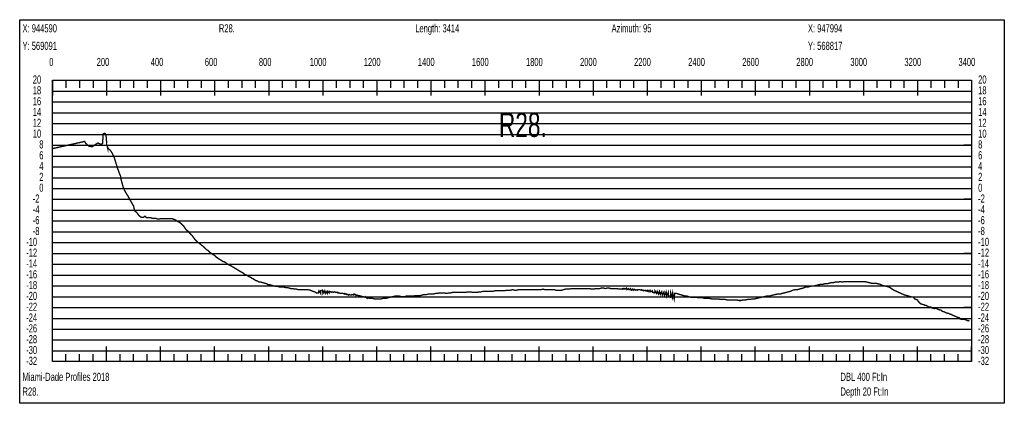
# Model space of a CAD drawing. Header units: inches. Extents: x 471865 to 538526, y 1054316 to 1102451.
# Tile 6 of 131: x 476681 to 480323, y 1058806 to 1060224. Entities that reach past the tile are written whole.
import ezdxf

# ---------------------------------------------------------------- set-up
doc = ezdxf.new("R2010")
doc.units = ezdxf.units.IN
doc.header["$MEASUREMENT"] = 0
for name, color, linetype in [('LABELS', 7, 'Continuous'), ('X_Gr1', 7, 'Continuous'), ('XSECTION', 7, 'Continuous')]:
    doc.layers.add(name, color=color, linetype=linetype)
doc.styles.get("Standard").update_dxf_attribs({"font": 'arial.ttf'})

msp = doc.modelspace()

# ---------------------------------------------------------------- linework, layer by layer
at = {"layer": 'X_Gr1', "color": 6, "linetype": 'Continuous', "lineweight": 18, "true_color": 0xff00ff, "transparency": 33554687, "const_width": 5}
msp.add_lwpolyline([(476802, 1059747), (476802, 1059747), (476920.9, 1059773.6), (476920.9, 1059773.2), (476925.4, 1059766.6), (476925.5, 1059766.9), (476937, 1059756.1), (476949.3, 1059754), (476958.9, 1059760.7), (476969.4, 1059767.7), (476983, 1059762.2), (476987.4, 1059766.6), (476989.9, 1059802.4), (476996, 1059803.3), (477000, 1059798.3), (477003.2, 1059761.5), (477005.7, 1059751.3), (477005.7, 1059753.8), (477009.6, 1059745.8), (477016.3, 1059740.8), (477023.6, 1059728.9), (477029.1, 1059718.7), (477035.6, 1059697.9), (477042.1, 1059676.3), (477049.3, 1059656.6), (477053.7, 1059646.1), (477055.8, 1059633.4), (477063.2, 1059606), (477070.9, 1059588.1), (477080.8, 1059572.5), (477090, 1059555.8), (477101.9, 1059535.2), (477105.7, 1059517.7), (477114.3, 1059510.1), (477123.2, 1059498.4), (477130.4, 1059493), (477138.3, 1059492.6), (477144.4, 1059497.5), (477150, 1059491.5), (477156, 1059492.5), (477164.8, 1059491.4), (477172.5, 1059488.9), (477182.7, 1059489.6), (477190.8, 1059486.8), (477201.1, 1059487.6), (477209.7, 1059487.6), (477213.9, 1059487.6), (477218.7, 1059487.6), (477223.3, 1059487.6), (477227.6, 1059487.6), (477231.9, 1059487.6), (477236.6, 1059487.6), (477241.9, 1059487.6), (477247, 1059487.6), (477251.7, 1059485.6), (477256.1, 1059483.6), (477260.5, 1059481.6), (477265.1, 1059477.6), (477270.1, 1059475.6), (477276, 1059471.6), (477282.2, 1059465.6), (477288.2, 1059459.6), (477293.5, 1059451.6), (477298.3, 1059445.6), (477303.7, 1059441.6), (477310.3, 1059433.6), (477317.1, 1059427.6), (477323.1, 1059419.6), (477328.8, 1059411.6), (477334.8, 1059405.6), (477341.1, 1059399.6), (477347.5, 1059395.6), (477353.9, 1059389.6), (477359.9, 1059385.6), (477365.9, 1059379.6), (477372.3, 1059373.6), (477378.5, 1059369.6), (477384.4, 1059363.6), (477390.1, 1059359.6), (477396.1, 1059355.6), (477402.3, 1059351.6), (477408.4, 1059345.6), (477414.6, 1059341.6), (477420.8, 1059337.6), (477427.1, 1059333.6), (477433.3, 1059329.6), (477440.1, 1059327.6), (477447.2, 1059321.6), (477453.6, 1059317.6), (477459.5, 1059315.6), (477465.8, 1059311.6), (477472.8, 1059307.6), (477479.6, 1059303.6), (477485.8, 1059299.6), (477492.2, 1059295.6), (477499.4, 1059291.6), (477506.7, 1059287.6), (477513.9, 1059281.6), (477520.1, 1059279.6), (477526.6, 1059275.6), (477533.7, 1059271.6), (477540.9, 1059267.6), (477547.7, 1059263.6), (477553.9, 1059259.6), (477560.4, 1059257.6), (477567.1, 1059253.6), (477573.5, 1059253.6), (477580.1, 1059251.6), (477587.1, 1059249.6), (477594.1, 1059247.6), (477600.8, 1059243.6), (477607, 1059243.6), (477613.7, 1059241.6), (477620.9, 1059239.6), (477628.3, 1059237.6), (477635.5, 1059237.6), (477642.4, 1059235.6), (477649.3, 1059235.6), (477656.5, 1059235.6), (477663.7, 1059233.6), (477670.7, 1059233.6), (477677.4, 1059231.6), (477684.3, 1059229.6), (477691.2, 1059229.6), (477697.9, 1059227.6), (477704.3, 1059227.6), (477711.3, 1059225.6), (477719.5, 1059225.6), (477727.2, 1059225.6), (477733.9, 1059225.6), (477740.2, 1059225.6), (477747.4, 1059225.6), (477756, 1059223.6), (477764.8, 1059219.6), (477772.3, 1059217.6), (477778.8, 1059213.6), (477785.7, 1059213.6), (477788, 1059221.6), (477794, 1059211.6), (477794.3, 1059221.6), (477800.6, 1059223.6), (477802.8, 1059211.6), (477807.2, 1059221.6), (477811.1, 1059211.6), (477813.8, 1059219.6), (477818.5, 1059211.6), (477820.2, 1059219.6), (477825.5, 1059213.6), (477826.5, 1059219.6), (477832.5, 1059217.6), (477833.3, 1059215.6), (477838.4, 1059217.6), (477841.5, 1059215.6), (477844.7, 1059217.6), (477849.9, 1059215.6), (477851.2, 1059215.6), (477857.9, 1059215.6), (477858.3, 1059213.6), (477864.1, 1059213.6), (477866.4, 1059211.6), (477870.3, 1059211.6), (477874.3, 1059211.6), (477876.6, 1059211.6), (477882.3, 1059209.6), (477883.2, 1059211.6), (477890, 1059207.6), (477890.7, 1059209.6), (477896.8, 1059205.6), (477899.4, 1059207.6), (477903.5, 1059205.6), (477908, 1059205.6), (477910.1, 1059207.6), (477916.5, 1059205.6), (477916.9, 1059209.6), (477923.8, 1059207.6), (477924.6, 1059203.6), (477930.7, 1059205.6), (477932.8, 1059203.6), (477937.8, 1059203.6), (477941.6, 1059201.6), (477944.7, 1059201.6), (477950.2, 1059199.6), (477951.7, 1059199.6), (477958.4, 1059197.6), (477959, 1059199.6), (477966.3, 1059193.6), (477966.6, 1059195.6), (477975.2, 1059193.6), (477984.1, 1059193.6), (477992.8, 1059191.6), (478001.1, 1059191.6), (478009.1, 1059191.6), (478017.5, 1059191.6), (478026.4, 1059193.6), (478035.4, 1059193.6), (478043.7, 1059195.6), (478051.5, 1059197.6), (478059.7, 1059199.6), (478068.6, 1059201.6), (478077.6, 1059201.6), (478086.3, 1059201.6), (478094.5, 1059199.6), (478102.4, 1059199.6), (478110.4, 1059201.6), (478118.8, 1059201.6), (478127.8, 1059201.6), (478136.5, 1059201.6), (478144.6, 1059203.6), (478152.7, 1059203.6), (478161, 1059203.6), (478169.6, 1059205.6), (478177.7, 1059207.6), (478185.6, 1059207.6), (478193.8, 1059209.6), (478202.5, 1059209.6), (478211.2, 1059209.6), (478219, 1059211.6), (478226.2, 1059211.6), (478234, 1059213.6), (478242.4, 1059213.6), (478251.4, 1059213.6), (478259.7, 1059211.6), (478267.5, 1059213.6), (478274.7, 1059213.6), (478282.2, 1059215.6), (478290.8, 1059215.6), (478299.6, 1059215.6), (478308, 1059215.6), (478315.7, 1059215.6), (478323.2, 1059215.6), (478331, 1059215.6), (478339.2, 1059217.6), (478347.8, 1059217.6), (478356.3, 1059215.6), (478364.4, 1059215.6), (478372.3, 1059215.6), (478379.9, 1059217.6), (478387.3, 1059217.6), (478395, 1059219.6), (478402.7, 1059219.6), (478410, 1059219.6), (478416.8, 1059219.6), (478423.8, 1059219.6), (478431.1, 1059219.6), (478438.4, 1059221.6), (478445.7, 1059221.6), (478452.9, 1059221.6), (478460, 1059221.6), (478467.2, 1059221.6), (478474.5, 1059221.6), (478481.7, 1059223.6), (478488.8, 1059223.6), (478496.2, 1059223.6), (478503.9, 1059225.6), (478511.5, 1059223.6), (478518.7, 1059223.6), (478525.3, 1059225.6), (478532.1, 1059225.6), (478539.6, 1059225.6), (478547.2, 1059225.6), (478554, 1059225.6), (478559.9, 1059225.6), (478566.4, 1059225.6), (478573.6, 1059225.6), (478581.2, 1059225.6), (478588.5, 1059225.6), (478595.5, 1059225.6), (478602.1, 1059225.6), (478609.2, 1059225.6), (478616.6, 1059227.6), (478624, 1059225.6), (478630.7, 1059225.6), (478637, 1059225.6), (478643.6, 1059225.6), (478650.6, 1059225.6), (478658, 1059225.6), (478665, 1059223.6), (478671.6, 1059223.6), (478678.4, 1059223.6), (478685.5, 1059223.6), (478692.8, 1059225.6), (478700, 1059227.6), (478706.8, 1059227.6), (478713.6, 1059227.6), (478720.8, 1059229.6), (478728.6, 1059229.6), (478736.3, 1059229.6), (478743.9, 1059229.6), (478751.4, 1059229.6), (478759.1, 1059229.6), (478767.2, 1059229.6), (478775, 1059229.6), (478782.3, 1059229.6), (478789.5, 1059229.6), (478797, 1059227.6), (478804.4, 1059227.6), (478811.6, 1059229.6), (478818.8, 1059229.6), (478826.2, 1059229.6), (478833.2, 1059231.6), (478840.2, 1059231.6), (478847.3, 1059229.6), (478854.2, 1059231.6), (478860.9, 1059231.6), (478867.7, 1059229.6), (478874.9, 1059229.6), (478882.4, 1059229.6), (478889.9, 1059229.6), (478897.5, 1059227.6), (478905, 1059227.6), (478912.3, 1059229.6), (478912.5, 1059227.6), (478918.7, 1059229.6), (478920, 1059227.6), (478925.3, 1059231.6), (478927.5, 1059225.6), (478932.6, 1059229.6), (478935.3, 1059225.6), (478940.2, 1059229.6), (478942.9, 1059223.6), (478947.3, 1059227.6), (478950.2, 1059223.6), (478953.9, 1059227.6), (478957.5, 1059223.6), (478960.5, 1059225.6), (478965.3, 1059223.6), (478967.3, 1059225.6), (478973.3, 1059225.6), (478974.3, 1059225.6), (478981.2, 1059223.6), (478981.4, 1059225.6), (478988.1, 1059221.6), (478989.4, 1059223.6), (478995.2, 1059221.6), (478997, 1059223.6), (479002.2, 1059219.6), (479004.6, 1059223.6), (479008.8, 1059217.6), (479012.7, 1059223.6), (479015.5, 1059217.6), (479021.5, 1059221.6), (479022.5, 1059215.6), (479029.9, 1059213.6), (479030.7, 1059221.6), (479037.3, 1059211.6), (479039.4, 1059219.6), (479044.1, 1059209.6), (479047.6, 1059219.6), (479050.9, 1059207.6), (479055.9, 1059217.6), (479058.3, 1059205.6), (479064.1, 1059217.6), (479066.1, 1059203.6), (479072.3, 1059217.6), (479073.9, 1059201.6), (479080.4, 1059215.6), (479081.3, 1059199.6), (479088.2, 1059197.6), (479088.6, 1059215.6), (479094.9, 1059195.6), (479096.6, 1059213.6), (479102, 1059191.6), (479103.9, 1059211.6), (479110.7, 1059211.6), (479117.3, 1059209.6), (479123.9, 1059207.6), (479130.7, 1059205.6), (479137.3, 1059203.6), (479143.7, 1059201.6), (479149.7, 1059201.6), (479156.2, 1059199.6), (479163.1, 1059197.6), (479169.9, 1059197.6), (479176.4, 1059197.6), (479183.2, 1059197.6), (479190.7, 1059195.6), (479198.7, 1059195.6), (479206.7, 1059195.6), (479214.4, 1059193.6), (479222.5, 1059193.6), (479231.4, 1059193.6), (479240.7, 1059191.6), (479249.1, 1059191.6), (479256.7, 1059191.6), (479264.6, 1059191.6), (479273.5, 1059189.6), (479282.5, 1059189.6), (479290.7, 1059189.6), (479298.5, 1059187.6), (479306.4, 1059187.6), (479315.1, 1059187.6), (479324, 1059187.6), (479332.8, 1059187.6), (479341.1, 1059185.6), (479348.7, 1059185.6), (479356.5, 1059187.6), (479364.9, 1059187.6), (479373.8, 1059189.6), (479383.1, 1059189.6), (479392, 1059191.6), (479400.1, 1059191.6), (479407.8, 1059193.6), (479416, 1059195.6), (479424.9, 1059197.6), (479434.1, 1059199.6), (479442.9, 1059201.6), (479455.2, 1059201.6), (479459.2, 1059203.6), (479467.4, 1059205.6), (479475.6, 1059207.6), (479484.1, 1059209.6), (479496.8, 1059209.6), (479501, 1059211.6), (479508.9, 1059213.6), (479516.6, 1059215.6), (479524.1, 1059217.6), (479532.1, 1059219.6), (479540.6, 1059223.6), (479549.2, 1059225.6), (479557.1, 1059225.6), (479564.4, 1059227.6), (479571.6, 1059229.6), (479579.6, 1059231.6), (479588.5, 1059235.6), (479597.3, 1059235.6), (479605.3, 1059237.6), (479612.4, 1059239.6), (479619.8, 1059239.6), (479627.9, 1059241.6), (479636.2, 1059243.6), (479644.1, 1059245.6), (479651.9, 1059245.6), (479660, 1059247.6), (479668.1, 1059247.6), (479675.7, 1059249.6), (479683.3, 1059251.6), (479690.9, 1059251.6), (479698.5, 1059253.6), (479706, 1059253.6), (479718.7, 1059255.6), (479723.2, 1059253.6), (479731.9, 1059255.6), (479739.8, 1059255.6), (479747.6, 1059255.6), (479756.1, 1059255.6), (479765.6, 1059255.6), (479774.6, 1059255.6), (479782.5, 1059255.6), (479790.3, 1059255.6), (479802.5, 1059255.6), (479806.7, 1059255.6), (479815.1, 1059253.6), (479823.2, 1059251.6), (479831.1, 1059249.6), (479843, 1059249.6), (479847.1, 1059249.6), (479855.3, 1059247.6), (479863.7, 1059245.6), (479872.1, 1059241.6), (479888.3, 1059237.6), (479896.9, 1059235.6), (479905.9, 1059229.6), (479914.9, 1059223.6), (479936.9, 1059213.6), (479945.8, 1059209.6), (479955.5, 1059205.6), (479963.9, 1059203.6), (479970.8, 1059201.6), (479977, 1059199.6), (479987.6, 1059197.6), (479991.5, 1059191.6), (480002.1, 1059187.6), (480005.2, 1059181.6), (480013.9, 1059173.6), (480019.1, 1059171.6), (480027.3, 1059169.6), (480029.8, 1059167.6), (480033.6, 1059167.6), (480040.5, 1059163.6), (480043.1, 1059161.6), (480050, 1059161.6), (480052.1, 1059161.6), (480056.1, 1059157.6), (480063.5, 1059155.6), (480066.1, 1059157.6), (480073.5, 1059155.6), (480076, 1059153.6), (480081.1, 1059151.6), (480090.1, 1059149.6), (480093.3, 1059145.6), (480101.7, 1059143.6), (480104.3, 1059141.6), (480109.6, 1059139.6), (480117.9, 1059137.6), (480120.8, 1059135.6), (480128.6, 1059133.6), (480131, 1059131.6), (480136, 1059129.6), (480145.7, 1059125.6), (480149, 1059123.6), (480156.9, 1059121.6), (480159.6, 1059117.6), (480165.7, 1059115.6), (480174.4, 1059115.6), (480177.2, 1059115.6), (480185.8, 1059111.6), (480188.7, 1059111.6), (480194.2, 1059109.6)], dxfattribs=at)
at = {"layer": 'XSECTION', "color": 18, "linetype": 'Continuous', "true_color": 0x000000}
for points in [[(476680.8, 1060223.6), (480323.2, 1060223.6), (480323.2, 1058805.6), (476680.8, 1058805.6), (476680.8, 1060223.6)], [(476802, 1059999.6), (480202, 1059999.6), (480202, 1058959.6), (476802, 1058959.6), (476802, 1059999.6)], [(476802, 1059999.6), (476802, 1059943.2)], [(476802, 1059999.6), (476802, 1059943.2)], [(476802, 1059999.6), (476802, 1059971.6)], [(476802, 1059999.6), (476802, 1059971.6)], [(476852, 1059999.6), (476852, 1059971.6)], [(476902, 1059999.6), (476902, 1059971.6)], [(476952, 1059999.6), (476952, 1059971.6)], [(477002, 1059999.6), (477002, 1059943.2)], [(477002, 1059999.6), (477002, 1059971.6)], [(477052, 1059999.6), (477052, 1059971.6)], [(477102, 1059999.6), (477102, 1059971.6)], [(477152, 1059999.6), (477152, 1059971.6)], [(477202, 1059999.6), (477202, 1059943.2)], [(477202, 1059999.6), (477202, 1059971.6)], [(477252, 1059999.6), (477252, 1059971.6)], [(477302, 1059999.6), (477302, 1059971.6)], [(477352, 1059999.6), (477352, 1059971.6)], [(477402, 1059999.6), (477402, 1059943.2)], [(477402, 1059999.6), (477402, 1059971.6)], [(477452, 1059999.6), (477452, 1059971.6)], [(477502, 1059999.6), (477502, 1059971.6)], [(477552, 1059999.6), (477552, 1059971.6)], [(477602, 1059999.6), (477602, 1059943.2)], [(477602, 1059999.6), (477602, 1059971.6)], [(477652, 1059999.6), (477652, 1059971.6)], [(477702, 1059999.6), (477702, 1059971.6)], [(477752, 1059999.6), (477752, 1059971.6)], [(477802, 1059999.6), (477802, 1059943.2)], [(477802, 1059999.6), (477802, 1059971.6)], [(477852, 1059999.6), (477852, 1059971.6)], [(477902, 1059999.6), (477902, 1059971.6)], [(477952, 1059999.6), (477952, 1059971.6)], [(478002, 1059999.6), (478002, 1059943.2)], [(478002, 1059999.6), (478002, 1059971.6)], [(478052, 1059999.6), (478052, 1059971.6)], [(478102, 1059999.6), (478102, 1059971.6)], [(478152, 1059999.6), (478152, 1059971.6)], [(478202, 1059999.6), (478202, 1059943.2)], [(478202, 1059999.6), (478202, 1059971.6)], [(478252, 1059999.6), (478252, 1059971.6)], [(478302, 1059999.6), (478302, 1059971.6)], [(478352, 1059999.6), (478352, 1059971.6)], [(478402, 1059999.6), (478402, 1059943.2)], [(478402, 1059999.6), (478402, 1059971.6)], [(478452, 1059999.6), (478452, 1059971.6)], [(478502, 1059999.6), (478502, 1059971.6)], [(478552, 1059999.6), (478552, 1059971.6)], [(478602, 1059999.6), (478602, 1059943.2)], [(478602, 1059999.6), (478602, 1059971.6)], [(478652, 1059999.6), (478652, 1059971.6)], [(478702, 1059999.6), (478702, 1059971.6)], [(478752, 1059999.6), (478752, 1059971.6)], [(478802, 1059999.6), (478802, 1059943.2)], [(478802, 1059999.6), (478802, 1059971.6)], [(478852, 1059999.6), (478852, 1059971.6)], [(478902, 1059999.6), (478902, 1059971.6)], [(478952, 1059999.6), (478952, 1059971.6)], [(479002, 1059999.6), (479002, 1059943.2)], [(479002, 1059999.6), (479002, 1059971.6)], [(479052, 1059999.6), (479052, 1059971.6)], [(479102, 1059999.6), (479102, 1059971.6)], [(479152, 1059999.6), (479152, 1059971.6)], [(479202, 1059999.6), (479202, 1059943.2)], [(479202, 1059999.6), (479202, 1059971.6)], [(479252, 1059999.6), (479252, 1059971.6)], [(479302, 1059999.6), (479302, 1059971.6)], [(479352, 1059999.6), (479352, 1059971.6)], [(479402, 1059999.6), (479402, 1059943.2)], [(479402, 1059999.6), (479402, 1059971.6)], [(479452, 1059999.6), (479452, 1059971.6)], [(479502, 1059999.6), (479502, 1059971.6)], [(479552, 1059999.6), (479552, 1059971.6)], [(479602, 1059999.6), (479602, 1059943.2)], [(479602, 1059999.6), (479602, 1059971.6)], [(479652, 1059999.6), (479652, 1059971.6)], [(479702, 1059999.6), (479702, 1059971.6)], [(479752, 1059999.6), (479752, 1059971.6)], [(479802, 1059999.6), (479802, 1059943.2)], [(479802, 1059999.6), (479802, 1059971.6)], [(479852, 1059999.6), (479852, 1059971.6)], [(479902, 1059999.6), (479902, 1059971.6)], [(479952, 1059999.6), (479952, 1059971.6)], [(480002, 1059999.6), (480002, 1059943.2)], [(480002, 1059999.6), (480002, 1059971.6)], [(480052, 1059999.6), (480052, 1059971.6)], [(480102, 1059999.6), (480102, 1059971.6)], [(480152, 1059999.6), (480152, 1059971.6)], [(480202, 1059999.6), (480202, 1059943.2)], [(480202, 1059999.6), (480202, 1059971.6)], [(476802, 1059759.6), (476830, 1059759.6)], [(480202, 1059759.6), (480174, 1059759.6)], [(476802, 1059559.6), (476830, 1059559.6)], [(480202, 1059559.6), (480174, 1059559.6)], [(476802, 1059359.6), (476830, 1059359.6)], [(480202, 1059359.6), (480174, 1059359.6)], [(476802, 1059159.6), (476830, 1059159.6)], [(480202, 1059159.6), (480174, 1059159.6)], [(476802, 1058959.6), (476802, 1059016)], [(476802, 1058959.6), (476802, 1059016)], [(477002, 1058959.6), (477002, 1059016)], [(477202, 1058959.6), (477202, 1059016)], [(477402, 1058959.6), (477402, 1059016)], [(477602, 1058959.6), (477602, 1059016)], [(477802, 1058959.6), (477802, 1059016)], [(478002, 1058959.6), (478002, 1059016)], [(478202, 1058959.6), (478202, 1059016)], [(478402, 1058959.6), (478402, 1059016)], [(478602, 1058959.6), (478602, 1059016)], [(478802, 1058959.6), (478802, 1059016)], [(479002, 1058959.6), (479002, 1059016)], [(479202, 1058959.6), (479202, 1059016)], [(479402, 1058959.6), (479402, 1059016)], [(479602, 1058959.6), (479602, 1059016)], [(479802, 1058959.6), (479802, 1059016)], [(480002, 1058959.6), (480002, 1059016)], [(480202, 1058959.6), (480202, 1059016)], [(476802, 1058959.6), (476802, 1058987.6)], [(476802, 1058959.6), (476802, 1058987.6)], [(476852, 1058959.6), (476852, 1058987.6)], [(476902, 1058959.6), (476902, 1058987.6)], [(476952, 1058959.6), (476952, 1058987.6)], [(477002, 1058959.6), (477002, 1058987.6)], [(477052, 1058959.6), (477052, 1058987.6)], [(477102, 1058959.6), (477102, 1058987.6)], [(477152, 1058959.6), (477152, 1058987.6)], [(477202, 1058959.6), (477202, 1058987.6)], [(477252, 1058959.6), (477252, 1058987.6)], [(477302, 1058959.6), (477302, 1058987.6)], [(477352, 1058959.6), (477352, 1058987.6)], [(477402, 1058959.6), (477402, 1058987.6)], [(477452, 1058959.6), (477452, 1058987.6)], [(477502, 1058959.6), (477502, 1058987.6)], [(477552, 1058959.6), (477552, 1058987.6)], [(477602, 1058959.6), (477602, 1058987.6)], [(477652, 1058959.6), (477652, 1058987.6)], [(477702, 1058959.6), (477702, 1058987.6)], [(477752, 1058959.6), (477752, 1058987.6)], [(477802, 1058959.6), (477802, 1058987.6)], [(477852, 1058959.6), (477852, 1058987.6)], [(477902, 1058959.6), (477902, 1058987.6)], [(477952, 1058959.6), (477952, 1058987.6)], [(478002, 1058959.6), (478002, 1058987.6)], [(478052, 1058959.6), (478052, 1058987.6)], [(478102, 1058959.6), (478102, 1058987.6)], [(478152, 1058959.6), (478152, 1058987.6)], [(478202, 1058959.6), (478202, 1058987.6)], [(478252, 1058959.6), (478252, 1058987.6)], [(478302, 1058959.6), (478302, 1058987.6)], [(478352, 1058959.6), (478352, 1058987.6)], [(478402, 1058959.6), (478402, 1058987.6)], [(478452, 1058959.6), (478452, 1058987.6)], [(478502, 1058959.6), (478502, 1058987.6)], [(478552, 1058959.6), (478552, 1058987.6)], [(478602, 1058959.6), (478602, 1058987.6)], [(478652, 1058959.6), (478652, 1058987.6)], [(478702, 1058959.6), (478702, 1058987.6)], [(478752, 1058959.6), (478752, 1058987.6)], [(478802, 1058959.6), (478802, 1058987.6)], [(478852, 1058959.6), (478852, 1058987.6)], [(478902, 1058959.6), (478902, 1058987.6)], [(478952, 1058959.6), (478952, 1058987.6)], [(479002, 1058959.6), (479002, 1058987.6)], [(479052, 1058959.6), (479052, 1058987.6)], [(479102, 1058959.6), (479102, 1058987.6)], [(479152, 1058959.6), (479152, 1058987.6)], [(479202, 1058959.6), (479202, 1058987.6)], [(479252, 1058959.6), (479252, 1058987.6)], [(479302, 1058959.6), (479302, 1058987.6)], [(479352, 1058959.6), (479352, 1058987.6)], [(479402, 1058959.6), (479402, 1058987.6)], [(479452, 1058959.6), (479452, 1058987.6)], [(479502, 1058959.6), (479502, 1058987.6)], [(479552, 1058959.6), (479552, 1058987.6)], [(479602, 1058959.6), (479602, 1058987.6)], [(479652, 1058959.6), (479652, 1058987.6)], [(479702, 1058959.6), (479702, 1058987.6)], [(479752, 1058959.6), (479752, 1058987.6)], [(479802, 1058959.6), (479802, 1058987.6)], [(479852, 1058959.6), (479852, 1058987.6)], [(479902, 1058959.6), (479902, 1058987.6)], [(479952, 1058959.6), (479952, 1058987.6)], [(480002, 1058959.6), (480002, 1058987.6)], [(480052, 1058959.6), (480052, 1058987.6)], [(480102, 1058959.6), (480102, 1058987.6)], [(480152, 1058959.6), (480152, 1058987.6)], [(480202, 1058959.6), (480202, 1058987.6)]]:
    msp.add_lwpolyline(points, dxfattribs=at)
at = {"layer": 'XSECTION', "color": 18, "true_color": 0x000000}
for points in [[(476802, 1059959.6), (480202, 1059959.6)], [(476802, 1059919.6), (480202, 1059919.6)], [(476802, 1059879.6), (480202, 1059879.6)], [(476802, 1059839.6), (480202, 1059839.6)], [(476802, 1059799.6), (480202, 1059799.6)], [(476802, 1059759.6), (480202, 1059759.6)], [(476802, 1059719.6), (480202, 1059719.6)], [(476802, 1059679.6), (480202, 1059679.6)], [(476802, 1059639.6), (480202, 1059639.6)], [(476802, 1059599.6), (480202, 1059599.6)], [(476802, 1059559.6), (480202, 1059559.6)], [(476802, 1059519.6), (480202, 1059519.6)], [(476802, 1059479.6), (480202, 1059479.6)], [(476802, 1059439.6), (480202, 1059439.6)], [(476802, 1059399.6), (480202, 1059399.6)], [(476802, 1059359.6), (480202, 1059359.6)], [(476802, 1059319.6), (480202, 1059319.6)], [(476802, 1059279.6), (480202, 1059279.6)], [(476802, 1059239.6), (480202, 1059239.6)], [(476802, 1059199.6), (480202, 1059199.6)], [(476802, 1059159.6), (480202, 1059159.6)], [(476802, 1059119.6), (480202, 1059119.6)], [(476802, 1059079.6), (480202, 1059079.6)], [(476802, 1059039.6), (480202, 1059039.6)], [(476802, 1058999.6), (480202, 1058999.6)]]:
    msp.add_lwpolyline(points, dxfattribs=at)

# ---------------------------------------------------------------- texts
at = {"layer": 'LABELS', "color": 18, "true_color": 0x000000, "width": 0.666667}
for s, height, p in [('X: 944590', 30, (476691.2, 1060176.8)), ('R28.', 30, (477417.6, 1060176.8)), ('Length: 3414', 30, (478144, 1060176.8)), ('Azimuth: 95', 30, (478870.4, 1060176.8)), ('X: 947994', 30, (479596.8, 1060176.8)), ('Y: 569091', 30, (476691.2, 1060112)), ('Y: 568817', 30, (479596.8, 1060112)), ('0', 30, (476790, 1060052.4)), ('0', 30, (476790, 1060052.4)), ('200', 30, (476965.6, 1060052.4)), ('400', 30, (477165.6, 1060052.4)), ('600', 30, (477365.6, 1060052.4)), ('800', 30, (477565.6, 1060052.4)), ('1000', 30, (477753.6, 1060052.4)), ('1200', 30, (477953.6, 1060052.4)), ('1400', 30, (478153.6, 1060052.4)), ('1600', 30, (478353.6, 1060052.4)), ('1800', 30, (478553.6, 1060052.4)), ('2000', 30, (478753.6, 1060052.4)), ('2200', 30, (478953.6, 1060052.4)), ('2400', 30, (479153.6, 1060052.4)), ('2600', 30, (479353.6, 1060052.4)), ('2800', 30, (479553.6, 1060052.4)), ('3000', 30, (479753.6, 1060052.4)), ('3200', 30, (479953.6, 1060052.4)), ('3400', 30, (480153.6, 1060052.4)), ('20', 30, (476729.2, 1059987.6)), ('20', 30, (480226.4, 1059987.6)), ('18', 30, (476729.2, 1059947.6)), ('18', 30, (480226.4, 1059947.6)), ('16', 30, (476729.2, 1059907.6)), ('16', 30, (480226.4, 1059907.6)), ('14', 30, (476729.2, 1059867.6)), ('R28.', 90, (478453.6, 1059790.4)), ('14', 30, (480226.4, 1059867.6)), ('12', 30, (476729.2, 1059827.6)), ('12', 30, (480226.4, 1059827.6)), ('10', 30, (476729.2, 1059787.6)), ('10', 30, (480226.4, 1059787.6)), ('8', 30, (476753.2, 1059747.6)), ('8', 30, (480226.4, 1059747.6)), ('6', 30, (476753.2, 1059707.6)), ('6', 30, (480226.4, 1059707.6)), ('4', 30, (476753.2, 1059667.6)), ('4', 30, (480226.4, 1059667.6)), ('2', 30, (476753.2, 1059627.6)), ('2', 30, (480226.4, 1059627.6)), ('0', 30, (476753.2, 1059587.6)), ('0', 30, (480226.4, 1059587.6)), ('-2', 30, (476729.2, 1059547.6)), ('-2', 30, (480226.4, 1059547.6)), ('-4', 30, (476729.2, 1059507.6)), ('-4', 30, (480226.4, 1059507.6)), ('-6', 30, (476729.2, 1059467.6)), ('-6', 30, (480226.4, 1059467.6)), ('-8', 30, (476729.2, 1059427.6)), ('-8', 30, (480226.4, 1059427.6)), ('-10', 30, (476704.8, 1059387.6)), ('-10', 30, (480226.4, 1059387.6)), ('-12', 30, (476704.8, 1059347.6)), ('-12', 30, (480226.4, 1059347.6)), ('-14', 30, (476704.8, 1059307.6)), ('-14', 30, (480226.4, 1059307.6)), ('-16', 30, (476704.8, 1059267.6)), ('-16', 30, (480226.4, 1059267.6)), ('-18', 30, (476704.8, 1059227.6)), ('-18', 30, (480226.4, 1059227.6)), ('-20', 30, (476704.8, 1059187.6)), ('-20', 30, (480226.4, 1059187.6)), ('-22', 30, (476704.8, 1059147.6)), ('-22', 30, (480226.4, 1059147.6)), ('-24', 30, (476704.8, 1059107.6)), ('-24', 30, (480226.4, 1059107.6)), ('-26', 30, (476704.8, 1059067.6)), ('-26', 30, (480226.4, 1059067.6)), ('-28', 30, (476704.8, 1059027.6)), ('-28', 30, (480226.4, 1059027.6)), ('-30', 30, (476704.8, 1058987.6)), ('-30', 30, (480226.4, 1058987.6)), ('-32', 30, (476704.8, 1058947.6)), ('-32', 30, (480226.4, 1058947.6)), ('Miami-Dade Profiles 2018', 30, (476691.2, 1058888.4)), ('DBL 400 Ft:In', 30, (479717.2, 1058888.4)), ('R28.', 30, (476691.2, 1058834)), ('Depth 20 Ft:In', 30, (479717.2, 1058834))]:
    msp.add_text(s, height=height, dxfattribs=at).set_placement(p)

doc.saveas('drawing.dxf')
